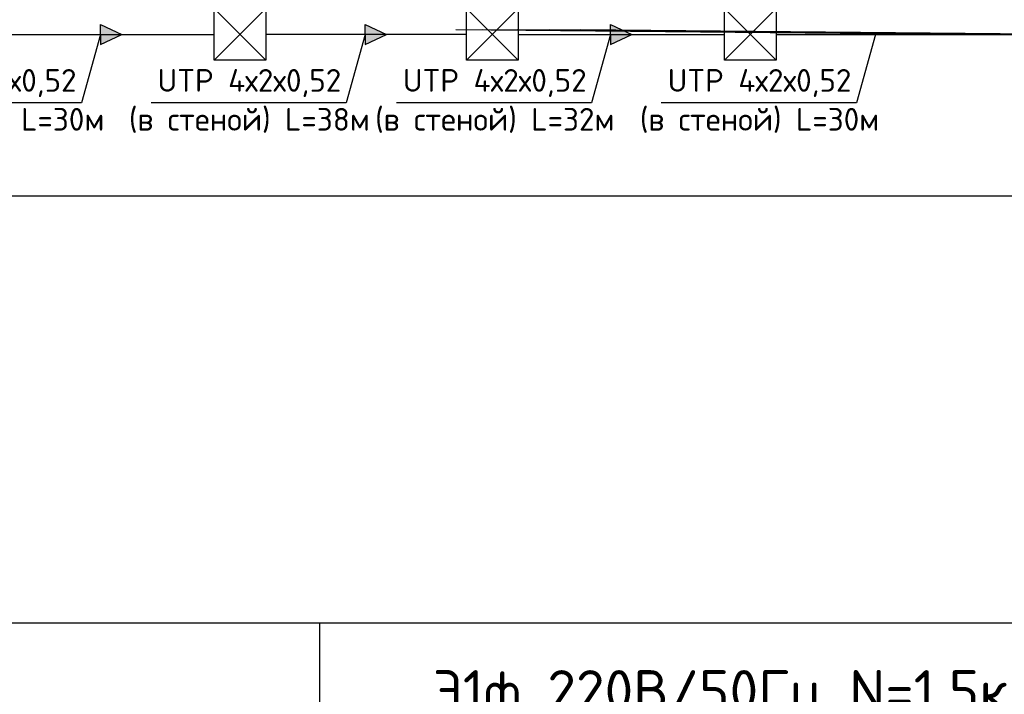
# Model space of a CAD drawing. Header units: millimetres. Extents: x -228268 to 1513407, y -439898 to -137408.
# Tile 87 of 125: x 293714 to 300368, y -291304 to -286746. Entities that reach past the tile are written whole.
import ezdxf
from ezdxf.enums import TextEntityAlignment as Align

# ---------------------------------------------------------------- set-up
doc = ezdxf.new("R2010")
doc.units = ezdxf.units.MM
doc.linetypes.add('невидимая', pattern=[0.375, 0.25, -0.125])
doc.layers.add('невидим', color=6, linetype='невидимая')
doc.layers.add('Эле-во', color=1, linetype='Continuous', lineweight=30)
doc.styles.add('Arial', font='arial.ttf', dxfattribs={"width": 0.9})
doc.styles.add('GOST', font='isocpeur.ttf')

# ---------------------------------------------------------------- blocks, each defined once
blk = doc.blocks.new('vcBlockPos')
at = {"color": 0, "linetype": 'ByBlock', "lineweight": -2, "style": 'Arial'}
blk.add_attdef('ПОЗИЦИЯ', text='', height=250, dxfattribs=at).set_placement((0, 0), align=Align.BOTTOM_CENTER)
at = {"color": 0, "linetype": 'ByBlock', "lineweight": -2, "style": 'Arial', "flags": 1}
blk.add_attdef('КОЛИЧЕСТВО', text='', height=250, dxfattribs=at).set_placement((0, 0), align=Align.RIGHT)
at = {"color": 0, "linetype": 'ByBlock', "lineweight": -2, "style": 'Arial'}
blk.add_attdef('НТЕКСТ', text='', height=250, dxfattribs=at).set_placement((0, 0), align=Align.TOP_CENTER)
blk = doc.blocks.new('A$C01454978')
for p, q in [((-125, 125), (125, 125)), ((-125, -125), (-125, 125)), ((-125, 125), (125, -125)), ((125, 125), (-125, -125)), ((125, 125), (125, -125)), ((125, -125), (-125, -125))]:
    blk.add_line(p, q)

msp = doc.modelspace()

# ---------------------------------------------------------------- hatches: boundary and pattern name
at = {"layer": 'невидим', "linetype": 'ByBlock', "lineweight": 30, "true_color": 0x000000}
h = msp.add_hatch(color=18, dxfattribs=at)
h.dxf.hatch_style = 1
h.paths.add_polyline_path([(294259.9, -286778.9), (294259.9, -286845.8), (294259.9, -286912.7), (294403.5, -286845.8)])
h = msp.add_hatch(color=18, dxfattribs=at)
h.dxf.hatch_style = 1
h.paths.add_polyline_path([(296049, -286778.9), (296049, -286845.8), (296049, -286912.7), (296192.6, -286845.8)])
h = msp.add_hatch(color=18, dxfattribs=at)
h.dxf.hatch_style = 1
h.paths.add_polyline_path([(297707.2, -286778.9), (297707.2, -286845.8), (297707.2, -286912.7), (297850.8, -286845.8)])

# ---------------------------------------------------------------- linework, layer by layer
at = {"linetype": 'Continuous', "lineweight": 25}
for p, q in [((283557.9, -287935.2), (306831.8, -287935.2)), ((283557.9, -290820.4), (306831.8, -290820.4))]:
    msp.add_line(p, q, dxfattribs=at)
at = {"ltscale": 10000}
for p in [(295739.4, -290820.4), (295739.4, -290920)]:
    msp.add_line(p, (295739.4, -297647.9), dxfattribs=at)
for points in [[(294259.9, -286845.8), (294131.2, -287307.6), (292812.7, -287307.6)], [(296049, -286845.8), (295920.3, -287307.6), (294601.8, -287307.6)], [(297707.2, -286845.8), (297578.5, -287307.6), (296260, -287307.6)], [(299496.3, -286845.8), (299367.6, -287307.6), (298049.1, -287307.6)]]:
    msp.add_lwpolyline(points)
at = {"layer": 'Эле-во', "ltscale": 10000}
for p, q in [((293634.5, -286845.8), (295029, -286845.8)), ((297081.7, -286845.8), (298476.2, -286845.8))]:
    msp.add_line(p, q, dxfattribs=at)
for points in [[(294259.9, -286845.8), (294259.9, -286778.9), (294403.5, -286845.8)], [(296049, -286845.8), (296049, -286778.9), (296192.6, -286845.8)], [(297707.2, -286845.8), (297707.2, -286778.9), (297850.8, -286845.8)], [(294259.9, -286845.8), (294259.9, -286912.7)], [(294259.9, -286912.7), (294403.5, -286845.8)], [(296733.1, -286845.8), (295377.6, -286845.8)], [(296049, -286845.8), (296049, -286912.7)], [(296049, -286912.7), (296192.6, -286845.8)], [(297707.2, -286845.8), (297707.2, -286912.7)], [(297707.2, -286912.7), (297850.8, -286845.8)]]:
    msp.add_lwpolyline(points, dxfattribs=at)
at = {"layer": 'Эле-во'}
for points in [[(302563.6, -291272.3), (302563.6, -286870.6), (296660.8, -286815.5)], [(302746.4, -291272.3), (302746.4, -286870.6), (296843.7, -286815.5)], [(302981, -291272.3), (302981, -286870.6), (297078.2, -286815.5)], [(303197.6, -291272.3), (303197.6, -286870.6), (297294.9, -286815.5)], [(303409.3, -291272.3), (303409.3, -286870.6), (297506.5, -286815.5)], [(298824.9, -286845.8), (300321.7, -286845.8)]]:
    msp.add_lwpolyline(points, dxfattribs=at)

# ---------------------------------------------------------------- block references
at = {"xscale": 1.3945008, "yscale": 1.3945008, "zscale": 1.3945008}
for p in [(295203.3, -286845.8), (296907.4, -286845.8), (298650.5, -286845.8)]:
    msp.add_blockref('A$C01454978', p, dxfattribs=at)
at = {"layer": 'Эле-во', "lineweight": 25}
ref = msp.add_blockref('vcBlockPos', (298666.5, -291457.4), dxfattribs=dict(at, xscale=-113.1758958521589, yscale=113.1758958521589, zscale=113.1758958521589))
ref.add_attrib('ПОЗИЦИЯ', 'Э1ф 220B/50Гц N=1,5кВт', dxfattribs={"layer": '0', "color": 0, "linetype": 'ByBlock', "lineweight": -2, "height": 282.94, "style": 'GOST'}).set_placement((298666.5, -291423.4), align=Align.CENTER)
ref.add_attrib('НТЕКСТ', 'h=600мм (1 розетка) к поз.1', dxfattribs={"layer": '0', "color": 0, "linetype": 'ByBlock', "lineweight": -2, "height": 282.94, "style": 'GOST'}).set_placement((298666.5, -291491.3), align=Align.TOP_CENTER)

# ---------------------------------------------------------------- texts
at = {"style": 'GOST'}
for s, p in [('UTP 4х2х0,52', (293477.3, -287156.1)), ('UTP 4х2х0,52', (295266.4, -287156.1)), ('UTP 4х2х0,52', (296924.6, -287156.1)), ('UTP 4х2х0,52', (298713.7, -287156.1)), ('(в стеной) L=30м', (293477.3, -287419.1)), ('(в стеной) L=38м', (295266.4, -287419.1)), ('(в стеной) L=32м', (296924.6, -287419.1)), ('(в стеной) L=30м', (298713.7, -287419.1))]:
    msp.add_text(s, height=153.311, dxfattribs=at).set_placement(p, align=Align.MIDDLE_CENTER)

doc.saveas('drawing.dxf')
